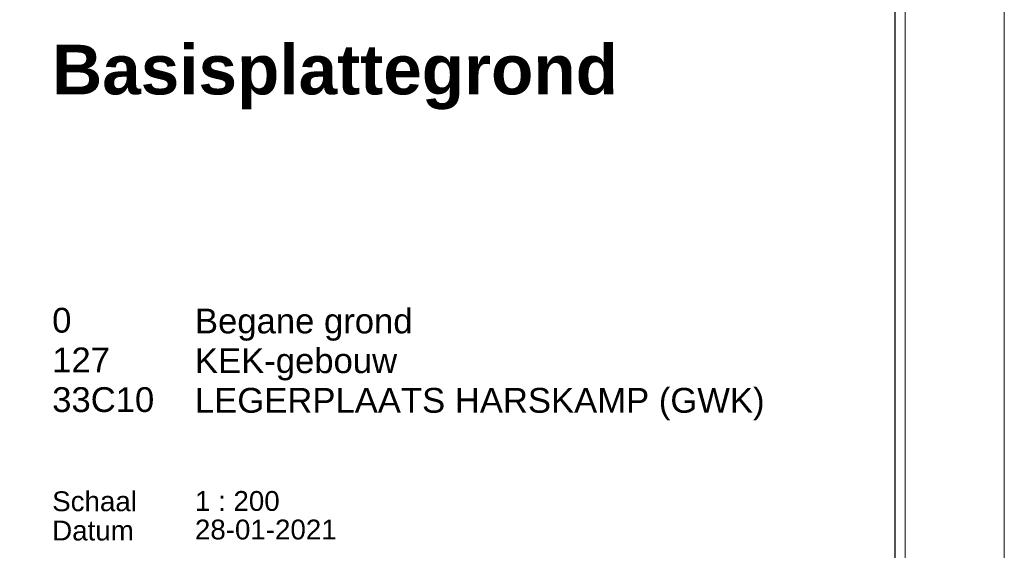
# Model space of a CAD drawing. Header units: millimetres. Extents: x 0 to 1134213, y -536989 to 313336.
# Tile 44 of 86: x 98945 to 118800, y 11043 to 21742. Entities that reach past the tile are written whole.
import ezdxf

# ---------------------------------------------------------------- set-up
doc = ezdxf.new("R2010")
doc.units = ezdxf.units.MM
doc.layers.add('X-L0_C_afwerking', color=7, linetype='Continuous', lineweight=5)
doc.styles.add('DVD_ALG 1.8mm_RE', font='arial.ttf', dxfattribs={"height": 1.8})
doc.styles.add('DVD_ALG 2.5mm_RE', font='arial.ttf', dxfattribs={"height": 2.5})
doc.styles.add('DVD_ALG 3.5mm_BO', font='arialbd.ttf', dxfattribs={"height": 3.5})
doc.styles.add('DVD_ALG 5.0mm_BO', font='arialbd.ttf', dxfattribs={"height": 5})

# ---------------------------------------------------------------- blocks, each defined once
blk = doc.blocks.new('DVDVB_02_--_ A2-Basispl-liggend')
at = {"color": 7, "lineweight": 9}
for points in [[(-583, -11), (11, -11), (11, 409), (-583, 409)], [(-573, 399), (1, 399), (1, -1), (-573, -1)]]:
    blk.add_lwpolyline(points, close=True, dxfattribs=at)
at = {"color": 7, "lineweight": 25}
blk.add_lwpolyline([(-572, 398), (-572, 0), (0, 0), (0, 398)], close=True, dxfattribs=at)
at = {"color": 7, "linetype": 'Continuous', "lineweight": 0, "style": 'DVD_ALG 1.8mm_RE'}
for s, p in [('Schaal', (-85.001, 48.161)), ('Datum', (-85.001, 45.211))]:
    blk.add_text(s, height=2, dxfattribs=at).set_placement(p)
at = {"color": 7, "lineweight": 13}
for tag, p, height, style in [('TITEL', (-85, 90.18), 5, 'DVD_ALG 5.0mm_BO'), ('SUBTITEL', (-85, 76.18), 3.2, 'DVD_ALG 3.5mm_BO'), ('BOUWLAAGCODE', (-85, 66.161), 2.5, 'DVD_ALG 2.5mm_RE'), ('BOUWLAAGNAAM', (-70.606, 66.086), 2.5, 'DVD_ALG 2.5mm_RE'), ('GEBOUWCODE', (-85, 62.161), 2.5, 'DVD_ALG 2.5mm_RE'), ('GEBOUWNAAM', (-70.606, 62.086), 2.5, 'DVD_ALG 2.5mm_RE'), ('OBJECTCODE', (-85, 58.161), 2.5, 'DVD_ALG 2.5mm_RE'), ('OBJECTNAAM', (-70.606, 58.086), 2.5, 'DVD_ALG 2.5mm_RE'), ('SCHAAL', (-70.606, 48.191), 2, 'DVD_ALG 1.8mm_RE'), ('DATUM', (-70.608, 45.312), 2, 'DVD_ALG 1.8mm_RE'), ('BVO', (-78.553, 41.727), 1.5, 'DVD_ALG 1.8mm_RE'), ('NVO', (-50.394, 41.732), 1.5, 'DVD_ALG 1.8mm_RE')]:
    blk.add_attdef(tag, p, '', height=height, dxfattribs=dict(at, style=style))

msp = doc.modelspace()

# ---------------------------------------------------------------- block references
at = {"layer": 'X-L0_C_afwerking'}
ref = msp.add_blockref('DVDVB_02_--_ A2-Basispl-liggend', (116600, 2200), dxfattribs=dict(at, xscale=200, yscale=200, zscale=200))
ref.add_attrib('SCHAAL', '1 : 200', (102478.8, 11838.2), dxfattribs={"layer": '0', "color": 7, "lineweight": 13, "height": 400, "style": 'DVD_ALG 1.8mm_RE'})
ref.add_attrib('DATUM', '28-01-2021', (102478.4, 11262.5), dxfattribs={"layer": '0', "color": 7, "lineweight": 13, "height": 400, "style": 'DVD_ALG 1.8mm_RE'})
ref.add_attrib('OBJECTCODE', '33C10', (99600, 13832.2), dxfattribs={"layer": '0', "color": 7, "lineweight": 13, "height": 500, "style": 'DVD_ALG 2.5mm_RE'})
ref.add_attrib('GEBOUWCODE', '127', (99600, 14632.2), dxfattribs={"layer": '0', "color": 7, "lineweight": 13, "height": 500, "style": 'DVD_ALG 2.5mm_RE'})
ref.add_attrib('BOUWLAAGCODE', '0', (99600, 15432.2), dxfattribs={"layer": '0', "color": 7, "lineweight": 13, "height": 500, "style": 'DVD_ALG 2.5mm_RE'})
ref.add_attrib('TITEL', 'Basisplattegrond', (99600, 20236), dxfattribs={"layer": '0', "color": 7, "lineweight": 13, "height": 1000, "style": 'DVD_ALG 5.0mm_BO'})
ref.add_attrib('OBJECTNAAM', 'LEGERPLAATS HARSKAMP (GWK)', (102478.8, 13817.2), dxfattribs={"layer": '0', "color": 7, "lineweight": 13, "height": 500, "style": 'DVD_ALG 2.5mm_RE'})
ref.add_attrib('GEBOUWNAAM', 'KEK-gebouw', (102478.8, 14617.2), dxfattribs={"layer": '0', "color": 7, "lineweight": 13, "height": 500, "style": 'DVD_ALG 2.5mm_RE'})
ref.add_attrib('BOUWLAAGNAAM', 'Begane grond', (102478.8, 15417.2), dxfattribs={"layer": '0', "color": 7, "lineweight": 13, "height": 500, "style": 'DVD_ALG 2.5mm_RE'})

doc.saveas('drawing.dxf')
